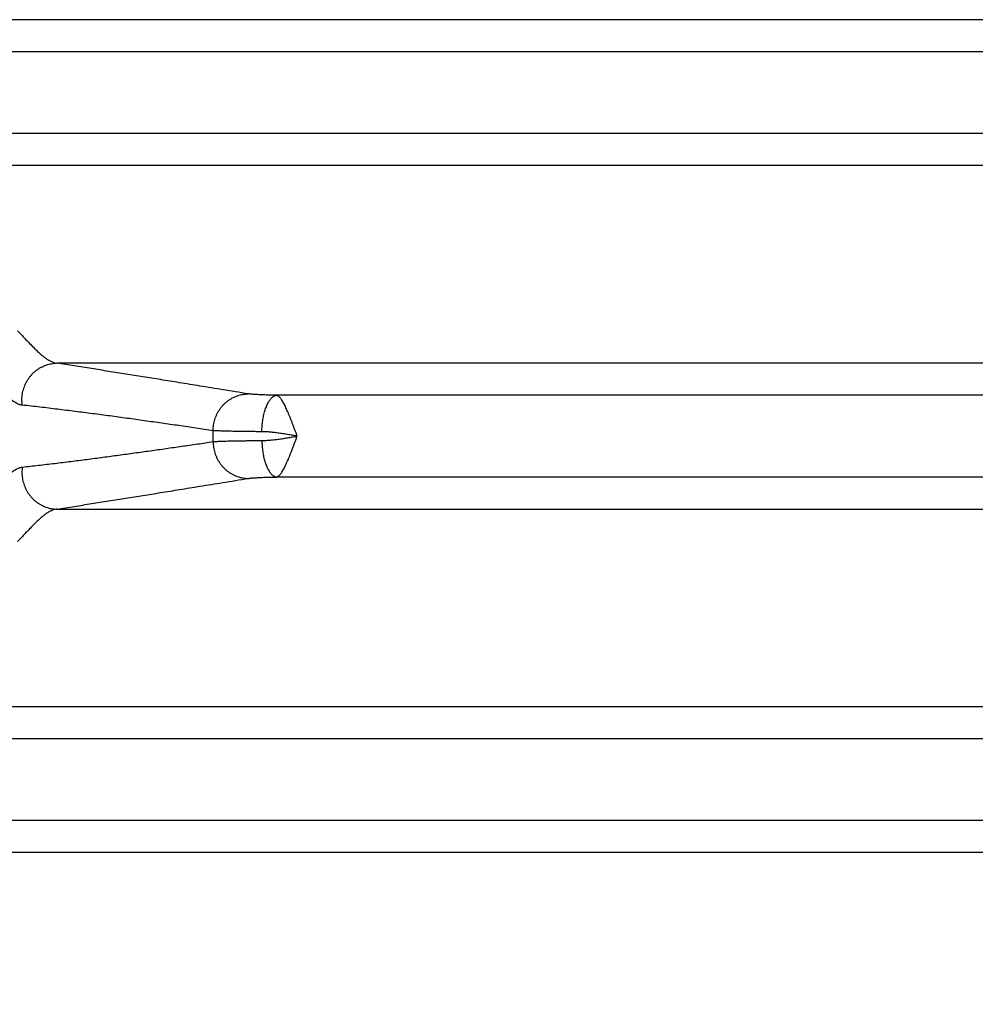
# Model space of a CAD drawing. Header units: inches. Extents: x 0 to 34, y 0 to 22.
# Tile 13 of 83: x 6.2 to 7.3, y 6.6 to 7.7. Entities that reach past the tile are written whole.
import ezdxf

# ---------------------------------------------------------------- set-up
doc = ezdxf.new("R2010")
doc.units = ezdxf.units.IN
doc.header["$LTSCALE"] = 1.87
doc.header["$MEASUREMENT"] = 0
doc.layers.get('0').update_dxf_attribs({"linetype": 'CONTINUOUS'})
doc.layers.add('DIMENSIONS', color=7, linetype='CONTINUOUS')
doc.styles.get("Standard").update_dxf_attribs({"font": 'txt', "width": 0.8})
doc.dimstyles.new('DIMSTYLE_1', dxfattribs={"dimtxt": 0.125, "dimasz": 0.18, "dimexe": 0.18, "dimexo": 0.0625, "dimgap": 0.09, "dimtad": 0, "dimtih": 1, "dimtoh": 1, "dimdec": 3, "dimzin": 4, "dimdsep": 46, "dimtxsty": 'STANDARD', "dimblk": '_FILLED', "dimblk1": '_FILLED', "dimblk2": '_FILLED', "dimcen": 0.09, "dimadec": 0, "dimazin": 0, "dimtp": 0.01, "dimtm": 0.01, "dimtfac": 1, "dimtdec": 3, "dimtofl": 0, "dimtmove": 0, "dimatfit": 3, "dimldrblk": '_FILLED', "dimfxl": 1, "dimtolj": 1, "dimtzin": 4, "dimarcsym": 0})

# ---------------------------------------------------------------- blocks, each defined once
blk = doc.blocks.new('_FILLED')
at = {"color": 0, "linetype": 'BYBLOCK'}
blk.add_solid([(0, 0), (-1, 0.1736), (-1, -0.1736)], dxfattribs=at)
blk = doc.blocks.new('*D0')
at = {"layer": 'DIMENSIONS', "color": 2, "linetype": 'CONTINUOUS'}
for p, q in [((7.5097, 7.0144), (7.5097, 4.6062)), ((5.7752, 5.4345), (5.7752, 4.6062)), ((5.7752, 4.7312), (5.4152, 4.7312)), ((7.5097, 4.7312), (7.8697, 4.7312))]:
    blk.add_line(p, q, dxfattribs=at)
at = {"layer": 'DIMENSIONS', "color": 2, "linetype": 'CONTINUOUS', "xscale": 0.18, "yscale": 0.18, "zscale": 0.18}
blk.add_blockref('_FILLED', (5.7752, 4.7312), dxfattribs=at)
at = {"layer": 'DIMENSIONS', "color": 2, "linetype": 'CONTINUOUS', "xscale": 0.18, "yscale": 0.18, "zscale": 0.18, "rotation": 180}
blk.add_blockref('_FILLED', (7.5097, 4.7312), dxfattribs=at)
at = {"layer": 'DIMENSIONS', "color": 2, "linetype": 'CONTINUOUS', "width": 0.8}
for s, p in [('[', (6.6112, 4.6687)), (']', (7.2112, 4.6687)), ('1.735', (5.9862, 4.6687)), ('44.06', (6.7112, 4.6687))]:
    blk.add_text(s, height=0.125, dxfattribs=at).set_placement(p)

msp = doc.modelspace()

# ---------------------------------------------------------------- linework, layer by layer
at = {"color": 7, "linetype": 'CONTINUOUS'}
for p, q in [((9.1951, 7.6951), (5.8243, 7.6951)), ((9.128, 7.6582), (5.8914, 7.6582)), ((9.128, 7.5642), (5.8914, 7.5642)), ((9.1951, 7.5273), (5.8243, 7.5273)), ((7.2947, 7.3001), (6.2286, 7.3001)), ((7.3103, 7.2632), (6.4812, 7.2632)), ((7.3103, 7.1692), (6.4812, 7.1692)), ((6.2286, 7.1323), (7.2947, 7.1323)), ((5.8243, 6.9051), (9.1951, 6.9051)), ((9.128, 6.8682), (5.8914, 6.8682)), ((9.128, 6.7742), (5.8914, 6.7742)), ((9.1951, 6.7373), (5.8243, 6.7373))]:
    msp.add_line(p, q, dxfattribs=at)
msp.add_arc((5.9732, 7.2162), 0.435, 359.1688, 0.8312, dxfattribs=at)
for points, knots in [([(6.1832, 7.3374), (6.1847, 7.3359), (6.1877, 7.3328), (6.1919, 7.3283), (6.196, 7.324), (6.1999, 7.32), (6.2036, 7.3163), (6.2071, 7.3129), (6.2105, 7.3098), (6.2138, 7.3071), (6.2169, 7.3049), (6.2199, 7.303), (6.2229, 7.3016), (6.2257, 7.3006), (6.2276, 7.3002), (6.2286, 7.3001)], [0, 0, 0, 0, 0.109269, 0.213675, 0.312886, 0.406614, 0.494669, 0.57691, 0.653284, 0.723857, 0.78876, 0.848272, 0.902883, 0.953226, 1, 1, 1, 1]), ([(6.1888, 7.2518), (6.1886, 7.2529), (6.1884, 7.2551), (6.1883, 7.2583), (6.1884, 7.2616), (6.1888, 7.2648), (6.1895, 7.268), (6.1904, 7.2711), (6.1915, 7.2742), (6.1928, 7.2772), (6.1944, 7.28), (6.1961, 7.2827), (6.1981, 7.2853), (6.2002, 7.2877), (6.2025, 7.29), (6.205, 7.292), (6.2076, 7.2938), (6.2104, 7.2954), (6.2132, 7.2968), (6.2162, 7.298), (6.2192, 7.2989), (6.2223, 7.2996), (6.2254, 7.3), (6.2275, 7.3001), (6.2286, 7.3001)], [0, 0, 0, 0, 0.045969, 0.091998, 0.138066, 0.184154, 0.230241, 0.276306, 0.32233, 0.368292, 0.414177, 0.459967, 0.505648, 0.551211, 0.596645, 0.641947, 0.687114, 0.732147, 0.777051, 0.821833, 0.866504, 0.911078, 0.955571, 1, 1, 1, 1]), ([(6.4485, 7.2648), (6.4387, 7.2664), (6.4202, 7.2694), (6.3939, 7.2737), (6.3701, 7.2776), (6.3482, 7.2811), (6.3277, 7.2844), (6.3078, 7.2876), (6.2881, 7.2907), (6.2683, 7.2939), (6.2485, 7.297), (6.2352, 7.2991), (6.2286, 7.3001)], [0, 0, 0, 0, 0.133447, 0.252382, 0.359649, 0.458105, 0.550635, 0.64014, 0.729347, 0.81914, 0.909402, 1, 1, 1, 1]), ([(6.1888, 7.2518), (6.1881, 7.2519), (6.1869, 7.2521), (6.185, 7.2526), (6.1832, 7.2534), (6.1813, 7.2544), (6.1794, 7.2555), (6.1775, 7.2569), (6.1755, 7.2585), (6.1742, 7.2596), (6.1736, 7.2602)], [0, 0, 0, 0, 0.105793, 0.21438, 0.327315, 0.446004, 0.571758, 0.705522, 0.848077, 1, 1, 1, 1]), ([(6.4082, 7.2225), (6.4082, 7.2236), (6.4083, 7.2258), (6.4086, 7.2291), (6.4092, 7.2323), (6.4101, 7.2355), (6.4112, 7.2386), (6.4125, 7.2416), (6.4141, 7.2445), (6.4158, 7.2472), (6.4178, 7.2498), (6.4199, 7.2523), (6.4223, 7.2545), (6.4247, 7.2566), (6.4274, 7.2585), (6.4302, 7.2601), (6.433, 7.2615), (6.436, 7.2627), (6.4391, 7.2636), (6.4422, 7.2643), (6.4453, 7.2647), (6.4475, 7.2648), (6.4485, 7.2648)], [0, 0, 0, 0, 0.050669, 0.101364, 0.152061, 0.20274, 0.25338, 0.303961, 0.354463, 0.40487, 0.455166, 0.505341, 0.555385, 0.605291, 0.655057, 0.704685, 0.754178, 0.803545, 0.852795, 0.901943, 0.951005, 1, 1, 1, 1]), ([(6.4812, 7.2632), (6.48, 7.2632), (6.4776, 7.2632), (6.4742, 7.2633), (6.4709, 7.2634), (6.4677, 7.2635), (6.4647, 7.2637), (6.4619, 7.2638), (6.4593, 7.2639), (6.4569, 7.264), (6.4548, 7.2642), (6.4529, 7.2643), (6.4512, 7.2645), (6.4498, 7.2647), (6.4489, 7.2648), (6.4485, 7.2648)], [0, 0, 0, 0, 0.108737, 0.214139, 0.315601, 0.412507, 0.504287, 0.590425, 0.670421, 0.743808, 0.8102, 0.869257, 0.92068, 0.964286, 1, 1, 1, 1]), ([(6.4642, 7.2213), (6.4642, 7.2223), (6.4643, 7.2245), (6.4645, 7.2276), (6.4648, 7.2308), (6.4652, 7.2339), (6.4657, 7.2369), (6.4662, 7.2398), (6.4669, 7.2426), (6.4676, 7.2453), (6.4685, 7.2479), (6.4694, 7.2503), (6.4703, 7.2525), (6.4714, 7.2546), (6.4724, 7.2564), (6.4736, 7.2581), (6.4748, 7.2595), (6.476, 7.2607), (6.4772, 7.2617), (6.4785, 7.2625), (6.4798, 7.263), (6.4807, 7.2631), (6.4812, 7.2632)], [0, 0, 0, 0, 0.066926, 0.133575, 0.19962, 0.264739, 0.32862, 0.390962, 0.451476, 0.509897, 0.565976, 0.619494, 0.670265, 0.718137, 0.763007, 0.804827, 0.843619, 0.879488, 0.912648, 0.943438, 0.972345, 1, 1, 1, 1]), ([(6.5048, 7.2163), (6.5044, 7.2175), (6.5035, 7.2198), (6.5021, 7.2234), (6.5008, 7.227), (6.4995, 7.2304), (6.4982, 7.2338), (6.4969, 7.2371), (6.4956, 7.2403), (6.4943, 7.2433), (6.4931, 7.2462), (6.4918, 7.2488), (6.4906, 7.2513), (6.4895, 7.2536), (6.4883, 7.2556), (6.4872, 7.2575), (6.4861, 7.2591), (6.4851, 7.2604), (6.4841, 7.2615), (6.4831, 7.2623), (6.4821, 7.2629), (6.4815, 7.2631), (6.4812, 7.2632)], [0, 0, 0, 0, 0.071839, 0.143728, 0.21477, 0.284604, 0.352878, 0.419232, 0.483302, 0.544729, 0.6032, 0.658424, 0.710152, 0.758173, 0.802277, 0.842334, 0.878325, 0.910142, 0.937765, 0.961594, 0.982339, 1, 1, 1, 1]), ([(6.4082, 7.2225), (6.4016, 7.2235), (6.3885, 7.2254), (6.3687, 7.2283), (6.349, 7.2311), (6.3292, 7.2339), (6.3094, 7.2367), (6.2895, 7.2394), (6.2695, 7.242), (6.2495, 7.2446), (6.2293, 7.2471), (6.2091, 7.2496), (6.1955, 7.2511), (6.1888, 7.2518)], [0, 0, 0, 0, 0.090107, 0.180021, 0.270002, 0.360309, 0.450965, 0.541613, 0.632313, 0.723578, 0.815464, 0.907697, 1, 1, 1, 1]), ([(6.4642, 7.2213), (6.4624, 7.2213), (6.4589, 7.2213), (6.4537, 7.2214), (6.4487, 7.2214), (6.4439, 7.2215), (6.4393, 7.2215), (6.435, 7.2216), (6.4309, 7.2217), (6.427, 7.2218), (6.4234, 7.2219), (6.4201, 7.222), (6.4171, 7.2221), (6.4144, 7.2222), (6.412, 7.2223), (6.41, 7.2224), (6.4087, 7.2225), (6.4082, 7.2225)], [0, 0, 0, 0, 0.095382, 0.187919, 0.277279, 0.363142, 0.445202, 0.523167, 0.596755, 0.665703, 0.729763, 0.788707, 0.842326, 0.890428, 0.932842, 0.96941, 1, 1, 1, 1]), ([(6.5048, 7.2162), (6.503, 7.2165), (6.4992, 7.2172), (6.4937, 7.2181), (6.4882, 7.219), (6.4829, 7.2197), (6.4778, 7.2204), (6.473, 7.2209), (6.4685, 7.2212), (6.4656, 7.2213), (6.4642, 7.2213)], [0, 0, 0, 0, 0.139307, 0.277015, 0.412099, 0.54331, 0.669259, 0.788265, 0.898907, 1, 1, 1, 1]), ([(6.4642, 7.2112), (6.4656, 7.2112), (6.4685, 7.2113), (6.473, 7.2116), (6.4778, 7.212), (6.4829, 7.2127), (6.4882, 7.2134), (6.4937, 7.2143), (6.4992, 7.2152), (6.503, 7.2159), (6.5048, 7.2162)], [0, 0, 0, 0, 0.101185, 0.211816, 0.33077, 0.456645, 0.587752, 0.722836, 0.860532, 1, 1, 1, 1]), ([(6.4812, 7.1692), (6.4815, 7.1693), (6.4821, 7.1695), (6.4831, 7.1701), (6.4841, 7.1709), (6.4851, 7.172), (6.4861, 7.1734), (6.4872, 7.175), (6.4883, 7.1768), (6.4895, 7.1788), (6.4906, 7.1811), (6.4918, 7.1836), (6.4931, 7.1863), (6.4943, 7.1891), (6.4956, 7.1922), (6.4969, 7.1953), (6.4982, 7.1986), (6.4995, 7.202), (6.5008, 7.2055), (6.5021, 7.209), (6.5035, 7.2126), (6.5044, 7.2151), (6.5048, 7.2163)], [0, 0, 0, 0, 0.017661, 0.038312, 0.062277, 0.089909, 0.121639, 0.157601, 0.19763, 0.241686, 0.289661, 0.341359, 0.396545, 0.454959, 0.516314, 0.580322, 0.646653, 0.714928, 0.784751, 0.855721, 0.927445, 1, 1, 1, 1]), ([(6.1888, 7.1806), (6.195, 7.1813), (6.2074, 7.1827), (6.226, 7.1849), (6.2445, 7.1872), (6.2629, 7.1895), (6.2812, 7.1919), (6.2995, 7.1944), (6.3177, 7.1969), (6.3358, 7.1994), (6.354, 7.202), (6.372, 7.2046), (6.3901, 7.2072), (6.4022, 7.209), (6.4082, 7.2099)], [0, 0, 0, 0, 0.08466, 0.16933, 0.253747, 0.337643, 0.420888, 0.503872, 0.586945, 0.669916, 0.752563, 0.834999, 0.917415, 1, 1, 1, 1]), ([(6.4082, 7.2099), (6.4087, 7.2099), (6.41, 7.21), (6.412, 7.2101), (6.4144, 7.2103), (6.4171, 7.2104), (6.4201, 7.2105), (6.4234, 7.2106), (6.427, 7.2107), (6.4309, 7.2107), (6.435, 7.2108), (6.4393, 7.2109), (6.4439, 7.211), (6.4487, 7.211), (6.4537, 7.2111), (6.4589, 7.2111), (6.4624, 7.2111), (6.4642, 7.2112)], [0, 0, 0, 0, 0.03059, 0.067158, 0.109572, 0.157674, 0.211293, 0.270237, 0.334297, 0.403245, 0.476833, 0.554797, 0.636857, 0.72272, 0.81208, 0.904617, 1, 1, 1, 1]), ([(6.4082, 7.2099), (6.4082, 7.2088), (6.4083, 7.2066), (6.4086, 7.2033), (6.4092, 7.2001), (6.4101, 7.1969), (6.4112, 7.1938), (6.4125, 7.1908), (6.4141, 7.188), (6.4158, 7.1852), (6.4178, 7.1826), (6.4199, 7.1802), (6.4223, 7.1779), (6.4247, 7.1758), (6.4274, 7.174), (6.4302, 7.1723), (6.433, 7.1709), (6.436, 7.1697), (6.4391, 7.1688), (6.4422, 7.1681), (6.4453, 7.1677), (6.4475, 7.1676), (6.4485, 7.1676)], [0, 0, 0, 0, 0.050669, 0.101363, 0.15206, 0.202739, 0.253378, 0.303958, 0.35446, 0.404867, 0.455163, 0.505338, 0.555381, 0.605288, 0.655054, 0.704682, 0.754176, 0.803542, 0.852793, 0.901941, 0.951004, 1, 1, 1, 1]), ([(6.4642, 7.2112), (6.4642, 7.2101), (6.4643, 7.208), (6.4645, 7.2048), (6.4648, 7.2016), (6.4652, 7.1985), (6.4657, 7.1955), (6.4662, 7.1926), (6.4669, 7.1898), (6.4676, 7.1871), (6.4685, 7.1845), (6.4694, 7.1821), (6.4703, 7.1799), (6.4714, 7.1779), (6.4724, 7.176), (6.4736, 7.1744), (6.4748, 7.1729), (6.476, 7.1717), (6.4772, 7.1707), (6.4785, 7.17), (6.4798, 7.1695), (6.4807, 7.1693), (6.4812, 7.1692)], [0, 0, 0, 0, 0.066925, 0.133574, 0.199618, 0.264736, 0.328617, 0.390958, 0.451472, 0.509892, 0.565971, 0.61949, 0.670261, 0.718133, 0.763004, 0.804825, 0.843617, 0.879487, 0.912647, 0.943438, 0.972345, 1, 1, 1, 1]), ([(6.1736, 7.1722), (6.1743, 7.1728), (6.1756, 7.174), (6.1776, 7.1756), (6.1796, 7.177), (6.1815, 7.1782), (6.1834, 7.1791), (6.1852, 7.1798), (6.187, 7.1803), (6.1882, 7.1805), (6.1888, 7.1806)], [0, 0, 0, 0, 0.159947, 0.306446, 0.441469, 0.566787, 0.683995, 0.794393, 0.899268, 1, 1, 1, 1]), ([(6.1888, 7.1806), (6.1886, 7.1795), (6.1884, 7.1774), (6.1883, 7.1741), (6.1884, 7.1709), (6.1888, 7.1676), (6.1895, 7.1644), (6.1904, 7.1613), (6.1915, 7.1582), (6.1928, 7.1553), (6.1944, 7.1524), (6.1961, 7.1497), (6.1981, 7.1471), (6.2002, 7.1447), (6.2025, 7.1425), (6.205, 7.1404), (6.2076, 7.1386), (6.2104, 7.137), (6.2132, 7.1356), (6.2162, 7.1344), (6.2192, 7.1335), (6.2223, 7.1328), (6.2254, 7.1324), (6.2275, 7.1323), (6.2286, 7.1323)], [0, 0, 0, 0, 0.045971, 0.092001, 0.138071, 0.18416, 0.230247, 0.276314, 0.322338, 0.368301, 0.414185, 0.459975, 0.505657, 0.551219, 0.596653, 0.641954, 0.687121, 0.732153, 0.777056, 0.821837, 0.866507, 0.91108, 0.955572, 1, 1, 1, 1]), ([(6.2286, 7.1323), (6.2352, 7.1333), (6.2485, 7.1354), (6.2683, 7.1386), (6.2881, 7.1417), (6.3078, 7.1449), (6.3277, 7.148), (6.3482, 7.1513), (6.3701, 7.1549), (6.3939, 7.1587), (6.4202, 7.163), (6.4387, 7.166), (6.4485, 7.1676)], [0, 0, 0, 0, 0.090598, 0.18086, 0.270653, 0.35986, 0.449365, 0.541895, 0.640351, 0.747618, 0.866553, 1, 1, 1, 1]), ([(6.4485, 7.1676), (6.4489, 7.1676), (6.4498, 7.1678), (6.4512, 7.1679), (6.4529, 7.1681), (6.4548, 7.1682), (6.4569, 7.1684), (6.4593, 7.1685), (6.4619, 7.1687), (6.4647, 7.1688), (6.4677, 7.1689), (6.4709, 7.169), (6.4742, 7.1691), (6.4776, 7.1692), (6.48, 7.1692), (6.4812, 7.1692)], [0, 0, 0, 0, 0.035715, 0.07932, 0.130743, 0.1898, 0.256193, 0.32958, 0.409576, 0.495713, 0.587494, 0.6844, 0.785861, 0.891263, 1, 1, 1, 1]), ([(6.2286, 7.1323), (6.2276, 7.1322), (6.2257, 7.1318), (6.2229, 7.1308), (6.22, 7.1294), (6.2169, 7.1276), (6.2138, 7.1253), (6.2105, 7.1226), (6.2071, 7.1196), (6.2036, 7.1162), (6.1999, 7.1125), (6.196, 7.1084), (6.1919, 7.1041), (6.1877, 7.0996), (6.1847, 7.0966), (6.1832, 7.095)], [0, 0, 0, 0, 0.046696, 0.096879, 0.151334, 0.210733, 0.275528, 0.346022, 0.42242, 0.504761, 0.592966, 0.686889, 0.786261, 0.890753, 1, 1, 1, 1])]:
    msp.add_open_spline(points, degree=3, knots=knots, dxfattribs=at)

# ---------------------------------------------------------------- dimensions: what is measured, and where the dimension line sits
at = {"layer": 'DIMENSIONS', "color": 2, "linetype": 'CONTINUOUS'}
dim = msp.add_linear_dim(base=(7.5096850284, 4.7312035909), p1=(5.7751850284, 5.4344630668), p2=(7.5096850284, 7.0143612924), dimstyle='DIMSTYLE_1', dxfattribs=at)
dim.commit()
dim.dimension.update_dxf_attribs({"geometry": '*D0', "text_midpoint": (6.6487048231, 4.7312035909), "dimtype": 160})

doc.saveas('drawing.dxf')
